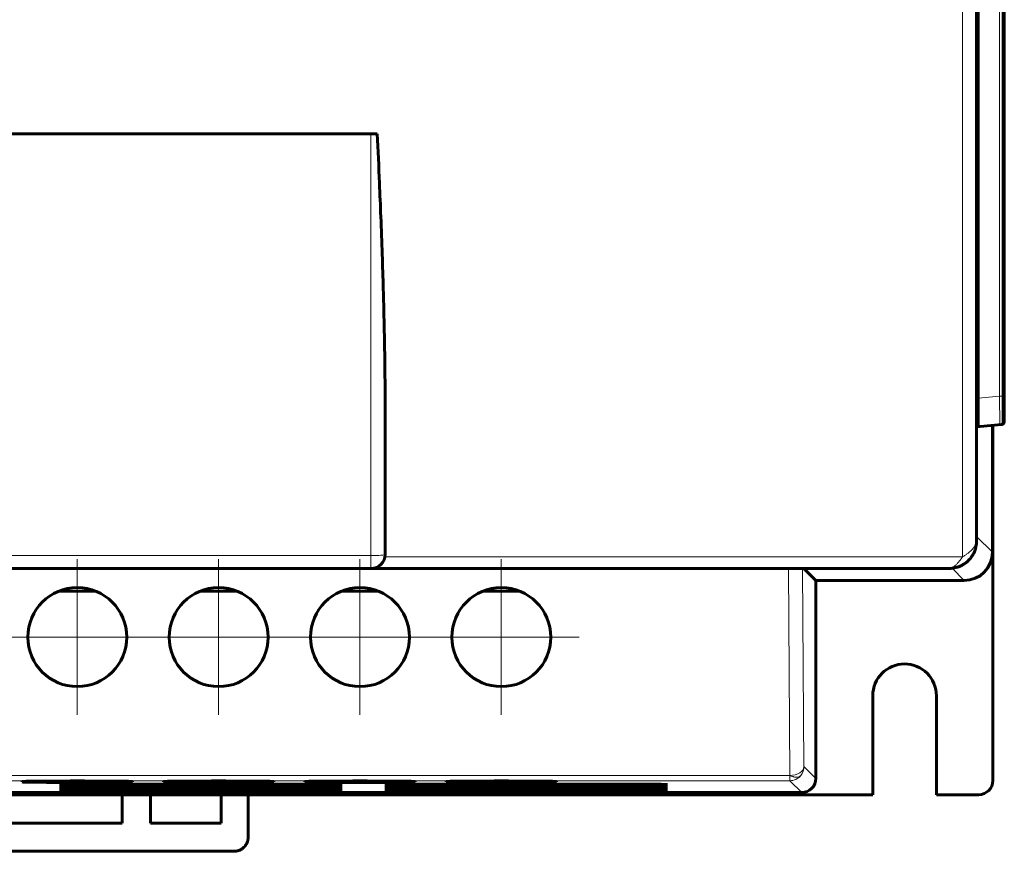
# Model space of a CAD drawing. Header units: millimetres. Extents: x 0 to 594, y 0 to 420.
# Tile 3 of 10: x 117 to 186, y 144 to 203. Entities that reach past the tile are written whole.
import ezdxf

# ---------------------------------------------------------------- set-up
doc = ezdxf.new("R2010")
doc.units = ezdxf.units.MM
for name, pattern in [('K5LT_AXLED', [12, 7.5, -1.5, 1.5, -1.5]), ('K5LT_BASIC', [0]), ('K5LT_THIN', [0])]:
    doc.linetypes.add(name, pattern=pattern)
doc.layers.add('Системный слой', color=7, linetype='Continuous')

# ---------------------------------------------------------------- blocks, each defined once
blk = doc.blocks.new('U0')
at = {"layer": 'Системный слой', "color": 150, "linetype": 'K5LT_BASIC', "lineweight": 60, "true_color": 0x0080ff}
blk.add_line((185.485, 174.324), (185.485, 165.349), dxfattribs=at)
blk = doc.blocks.new('U1')
at = {"layer": 'Системный слой', "color": 150, "linetype": 'K5LT_BASIC', "lineweight": 60, "true_color": 0x0080ff}
for p, q in [((184.46, 176.349), (184.461, 175.713)), ((184.461, 175.713), (184.464, 175.101)), ((184.464, 175.101), (184.468, 174.633))]:
    blk.add_line(p, q, dxfattribs=at)
blk = doc.blocks.new('U9')
at = {"layer": 'Системный слой', "color": 150, "linetype": 'K5LT_BASIC', "lineweight": 60, "true_color": 0x0080ff}
for p, q in [((119.925, 148.568), (119.485, 148.559)), ((119.485, 148.559), (119.925, 148.549)), ((120.985, 148.572), (119.925, 148.568)), ((119.925, 148.549), (120.985, 148.546))]:
    blk.add_line(p, q, dxfattribs=at)
blk = doc.blocks.new('U10')
at = {"layer": 'Системный слой', "color": 150, "linetype": 'K5LT_BASIC', "lineweight": 60, "true_color": 0x0080ff}
for p, q in [((162.046, 148.516), (160.985, 148.519)), ((160.985, 148.493), (162.046, 148.497)), ((162.485, 148.506), (162.046, 148.516)), ((162.046, 148.497), (162.485, 148.506))]:
    blk.add_line(p, q, dxfattribs=at)
blk = doc.blocks.new('U14')
at = {"layer": 'Системный слой', "color": 150, "linetype": 'K5LT_BASIC', "lineweight": 60, "true_color": 0x0080ff}
for p, q in [((139.046, 148.568), (137.985, 148.572)), ((137.985, 148.546), (139.046, 148.549)), ((139.485, 148.559), (139.046, 148.568)), ((139.046, 148.549), (139.485, 148.559))]:
    blk.add_line(p, q, dxfattribs=at)
blk = doc.blocks.new('U15')
at = {"layer": 'Системный слой', "color": 150, "linetype": 'K5LT_BASIC', "lineweight": 60, "true_color": 0x0080ff}
for p, q in [((139.046, 148.62), (137.985, 148.624)), ((137.985, 148.598), (139.046, 148.602)), ((139.485, 148.611), (139.046, 148.62)), ((139.046, 148.602), (139.485, 148.611))]:
    blk.add_line(p, q, dxfattribs=at)
blk = doc.blocks.new('U18')
at = {"layer": 'Системный слой', "color": 150, "linetype": 'K5LT_BASIC', "lineweight": 60, "true_color": 0x0080ff}
for p, q in [((162.046, 148.934), (160.985, 148.938)), ((160.985, 148.912), (162.046, 148.916)), ((162.485, 148.925), (162.046, 148.934)), ((162.046, 148.916), (162.485, 148.925))]:
    blk.add_line(p, q, dxfattribs=at)
blk = doc.blocks.new('U19')
at = {"layer": 'Системный слой', "color": 150, "linetype": 'K5LT_BASIC', "lineweight": 60, "true_color": 0x0080ff}
for p, q in [((142.925, 148.83), (142.485, 148.82)), ((142.485, 148.82), (142.925, 148.811)), ((143.985, 148.834), (142.925, 148.83)), ((142.925, 148.811), (143.985, 148.807))]:
    blk.add_line(p, q, dxfattribs=at)
blk = doc.blocks.new('U21')
at = {"layer": 'Системный слой', "color": 150, "linetype": 'K5LT_BASIC', "lineweight": 60, "true_color": 0x0080ff}
for p, q in [((119.925, 148.777), (119.485, 148.768)), ((119.485, 148.768), (119.925, 148.759)), ((120.985, 148.781), (119.925, 148.777)), ((119.925, 148.759), (120.985, 148.755))]:
    blk.add_line(p, q, dxfattribs=at)
blk = doc.blocks.new('U22')
at = {"layer": 'Системный слой', "color": 150, "linetype": 'K5LT_BASIC', "lineweight": 60, "true_color": 0x0080ff}
for p, q in [((139.046, 148.777), (137.985, 148.781)), ((137.985, 148.755), (139.046, 148.759)), ((139.485, 148.768), (139.046, 148.777)), ((139.046, 148.759), (139.485, 148.768))]:
    blk.add_line(p, q, dxfattribs=at)
blk = doc.blocks.new('U24')
at = {"layer": 'Системный слой', "color": 150, "linetype": 'K5LT_BASIC', "lineweight": 60, "true_color": 0x0080ff}
for p, q in [((162.046, 148.882), (160.985, 148.886)), ((160.985, 148.86), (162.046, 148.864)), ((162.485, 148.873), (162.046, 148.882)), ((162.046, 148.864), (162.485, 148.873))]:
    blk.add_line(p, q, dxfattribs=at)
blk = doc.blocks.new('U25')
at = {"layer": 'Системный слой', "color": 150, "linetype": 'K5LT_BASIC', "lineweight": 60, "true_color": 0x0080ff}
for p, q in [((162.046, 148.725), (160.985, 148.729)), ((160.985, 148.703), (162.046, 148.706)), ((162.485, 148.716), (162.046, 148.725)), ((162.046, 148.706), (162.485, 148.716))]:
    blk.add_line(p, q, dxfattribs=at)
blk = doc.blocks.new('U29')
at = {"layer": 'Системный слой', "color": 150, "linetype": 'K5LT_BASIC', "lineweight": 60, "true_color": 0x0080ff}
for p, q in [((162.046, 148.777), (160.985, 148.781)), ((160.985, 148.755), (162.046, 148.759)), ((162.485, 148.768), (162.046, 148.777)), ((162.046, 148.759), (162.485, 148.768))]:
    blk.add_line(p, q, dxfattribs=at)
blk = doc.blocks.new('U30')
at = {"layer": 'Системный слой', "color": 150, "linetype": 'K5LT_BASIC', "lineweight": 60, "true_color": 0x0080ff}
for p, q in [((119.925, 148.882), (119.485, 148.873)), ((119.485, 148.873), (119.925, 148.864)), ((120.985, 148.886), (119.925, 148.882)), ((119.925, 148.864), (120.985, 148.86))]:
    blk.add_line(p, q, dxfattribs=at)
blk = doc.blocks.new('U35')
at = {"layer": 'Системный слой', "color": 150, "linetype": 'K5LT_BASIC', "lineweight": 60, "true_color": 0x0080ff}
for p, q in [((119.925, 148.62), (119.485, 148.611)), ((119.485, 148.611), (119.925, 148.602)), ((120.985, 148.624), (119.925, 148.62)), ((119.925, 148.602), (120.985, 148.598))]:
    blk.add_line(p, q, dxfattribs=at)
blk = doc.blocks.new('U36')
at = {"layer": 'Системный слой', "color": 150, "linetype": 'K5LT_BASIC', "lineweight": 60, "true_color": 0x0080ff}
for p, q in [((162.046, 148.62), (160.985, 148.624)), ((160.985, 148.598), (162.046, 148.602)), ((162.485, 148.611), (162.046, 148.62)), ((162.046, 148.602), (162.485, 148.611))]:
    blk.add_line(p, q, dxfattribs=at)
blk = doc.blocks.new('U37')
at = {"layer": 'Системный слой', "color": 150, "linetype": 'K5LT_BASIC', "lineweight": 60, "true_color": 0x0080ff}
for p, q in [((119.925, 148.725), (119.485, 148.716)), ((119.485, 148.716), (119.925, 148.706)), ((120.985, 148.729), (119.925, 148.725)), ((119.925, 148.706), (120.985, 148.703))]:
    blk.add_line(p, q, dxfattribs=at)
blk = doc.blocks.new('U41')
at = {"layer": 'Системный слой', "color": 150, "linetype": 'K5LT_BASIC', "lineweight": 60, "true_color": 0x0080ff}
for p, q in [((139.046, 148.934), (137.985, 148.938)), ((137.985, 148.912), (139.046, 148.916)), ((139.485, 148.925), (139.046, 148.934)), ((139.046, 148.916), (139.485, 148.925))]:
    blk.add_line(p, q, dxfattribs=at)
blk = doc.blocks.new('U45')
at = {"layer": 'Системный слой', "color": 150, "linetype": 'K5LT_BASIC', "lineweight": 60, "true_color": 0x0080ff}
for p, q in [((142.925, 148.934), (142.485, 148.925)), ((142.485, 148.925), (142.925, 148.916)), ((143.985, 148.938), (142.925, 148.934)), ((142.925, 148.916), (143.985, 148.912))]:
    blk.add_line(p, q, dxfattribs=at)
blk = doc.blocks.new('U47')
at = {"layer": 'Системный слой', "color": 150, "linetype": 'K5LT_BASIC', "lineweight": 60, "true_color": 0x0080ff}
for p, q in [((119.925, 148.934), (119.485, 148.925)), ((119.485, 148.925), (119.925, 148.916)), ((120.985, 148.938), (119.925, 148.934)), ((119.925, 148.916), (120.985, 148.912))]:
    blk.add_line(p, q, dxfattribs=at)
blk = doc.blocks.new('U50')
at = {"layer": 'Системный слой', "color": 150, "linetype": 'K5LT_BASIC', "lineweight": 60, "true_color": 0x0080ff}
for p, q in [((139.046, 148.725), (137.985, 148.729)), ((137.985, 148.703), (139.046, 148.706)), ((139.485, 148.716), (139.046, 148.725)), ((139.046, 148.706), (139.485, 148.716))]:
    blk.add_line(p, q, dxfattribs=at)
blk = doc.blocks.new('U51')
at = {"layer": 'Системный слой', "color": 150, "linetype": 'K5LT_BASIC', "lineweight": 60, "true_color": 0x0080ff}
for p, q in [((139.046, 148.882), (137.985, 148.886)), ((137.985, 148.86), (139.046, 148.864)), ((139.485, 148.873), (139.046, 148.882)), ((139.046, 148.864), (139.485, 148.873))]:
    blk.add_line(p, q, dxfattribs=at)
blk = doc.blocks.new('U54')
at = {"layer": 'Системный слой', "color": 150, "linetype": 'K5LT_BASIC', "lineweight": 60, "true_color": 0x0080ff}
for p, q in [((142.925, 148.882), (142.485, 148.873)), ((142.485, 148.873), (142.925, 148.864)), ((143.985, 148.886), (142.925, 148.882)), ((142.925, 148.864), (143.985, 148.86))]:
    blk.add_line(p, q, dxfattribs=at)
blk = doc.blocks.new('U57')
at = {"layer": 'Системный слой', "color": 150, "linetype": 'K5LT_BASIC', "lineweight": 60, "true_color": 0x0080ff}
for p, q in [((119.925, 148.673), (119.485, 148.663)), ((119.485, 148.663), (119.925, 148.654)), ((120.985, 148.676), (119.925, 148.673)), ((119.925, 148.654), (120.985, 148.65))]:
    blk.add_line(p, q, dxfattribs=at)
blk = doc.blocks.new('U58')
at = {"layer": 'Системный слой', "color": 150, "linetype": 'K5LT_BASIC', "lineweight": 60, "true_color": 0x0080ff}
for p, q in [((119.925, 148.516), (119.485, 148.506)), ((119.485, 148.506), (119.925, 148.497)), ((120.985, 148.519), (119.925, 148.516)), ((119.925, 148.497), (120.985, 148.493))]:
    blk.add_line(p, q, dxfattribs=at)
blk = doc.blocks.new('U59')
at = {"layer": 'Системный слой', "color": 150, "linetype": 'K5LT_BASIC', "lineweight": 60, "true_color": 0x0080ff}
for p, q in [((142.925, 148.777), (142.485, 148.768)), ((142.485, 148.768), (142.925, 148.759)), ((143.985, 148.781), (142.925, 148.777)), ((142.925, 148.759), (143.985, 148.755))]:
    blk.add_line(p, q, dxfattribs=at)
blk = doc.blocks.new('U60')
at = {"layer": 'Системный слой', "color": 150, "linetype": 'K5LT_BASIC', "lineweight": 60, "true_color": 0x0080ff}
for p, q in [((139.046, 148.83), (137.985, 148.834)), ((137.985, 148.807), (139.046, 148.811)), ((139.485, 148.82), (139.046, 148.83)), ((139.046, 148.811), (139.485, 148.82))]:
    blk.add_line(p, q, dxfattribs=at)
blk = doc.blocks.new('U62')
at = {"layer": 'Системный слой', "color": 150, "linetype": 'K5LT_BASIC', "lineweight": 60, "true_color": 0x0080ff}
for p, q in [((142.925, 148.673), (142.485, 148.663)), ((142.485, 148.663), (142.925, 148.654)), ((143.985, 148.676), (142.925, 148.673)), ((142.925, 148.654), (143.985, 148.65))]:
    blk.add_line(p, q, dxfattribs=at)
blk = doc.blocks.new('U67')
at = {"layer": 'Системный слой', "color": 150, "linetype": 'K5LT_BASIC', "lineweight": 60, "true_color": 0x0080ff}
for p, q in [((119.925, 148.463), (119.485, 148.454)), ((119.485, 148.454), (119.925, 148.445)), ((120.985, 148.467), (119.925, 148.463)), ((119.925, 148.445), (120.985, 148.441))]:
    blk.add_line(p, q, dxfattribs=at)
blk = doc.blocks.new('U70')
at = {"layer": 'Системный слой', "color": 150, "linetype": 'K5LT_BASIC', "lineweight": 60, "true_color": 0x0080ff}
for p, q in [((139.046, 148.673), (137.985, 148.676)), ((137.985, 148.65), (139.046, 148.654)), ((139.485, 148.663), (139.046, 148.673)), ((139.046, 148.654), (139.485, 148.663))]:
    blk.add_line(p, q, dxfattribs=at)
blk = doc.blocks.new('U71')
at = {"layer": 'Системный слой', "color": 150, "linetype": 'K5LT_BASIC', "lineweight": 60, "true_color": 0x0080ff}
for p, q in [((142.925, 148.62), (142.485, 148.611)), ((142.485, 148.611), (142.925, 148.602)), ((143.985, 148.624), (142.925, 148.62)), ((142.925, 148.602), (143.985, 148.598))]:
    blk.add_line(p, q, dxfattribs=at)
blk = doc.blocks.new('U72')
at = {"layer": 'Системный слой', "color": 150, "linetype": 'K5LT_BASIC', "lineweight": 60, "true_color": 0x0080ff}
for p, q in [((142.925, 148.725), (142.485, 148.716)), ((142.485, 148.716), (142.925, 148.706)), ((143.985, 148.729), (142.925, 148.725)), ((142.925, 148.706), (143.985, 148.703))]:
    blk.add_line(p, q, dxfattribs=at)
blk = doc.blocks.new('U73')
at = {"layer": 'Системный слой', "color": 150, "linetype": 'K5LT_BASIC', "lineweight": 60, "true_color": 0x0080ff}
for p, q in [((142.925, 148.516), (142.485, 148.506)), ((142.485, 148.506), (142.925, 148.497)), ((143.985, 148.519), (142.925, 148.516)), ((142.925, 148.497), (143.985, 148.493))]:
    blk.add_line(p, q, dxfattribs=at)
blk = doc.blocks.new('U74')
at = {"layer": 'Системный слой', "color": 150, "linetype": 'K5LT_BASIC', "lineweight": 60, "true_color": 0x0080ff}
for p, q in [((142.925, 148.568), (142.485, 148.559)), ((142.485, 148.559), (142.925, 148.549)), ((143.985, 148.572), (142.925, 148.568)), ((142.925, 148.549), (143.985, 148.546))]:
    blk.add_line(p, q, dxfattribs=at)
blk = doc.blocks.new('U75')
at = {"layer": 'Системный слой', "color": 150, "linetype": 'K5LT_BASIC', "lineweight": 60, "true_color": 0x0080ff}
for p, q in [((139.046, 148.463), (137.985, 148.467)), ((137.985, 148.441), (139.046, 148.445)), ((139.485, 148.454), (139.046, 148.463)), ((139.046, 148.445), (139.485, 148.454))]:
    blk.add_line(p, q, dxfattribs=at)
blk = doc.blocks.new('U76')
at = {"layer": 'Системный слой', "color": 150, "linetype": 'K5LT_BASIC', "lineweight": 60, "true_color": 0x0080ff}
for p, q in [((162.046, 148.568), (160.985, 148.572)), ((160.985, 148.546), (162.046, 148.549)), ((162.485, 148.559), (162.046, 148.568)), ((162.046, 148.549), (162.485, 148.559))]:
    blk.add_line(p, q, dxfattribs=at)
blk = doc.blocks.new('U78')
at = {"layer": 'Системный слой', "color": 150, "linetype": 'K5LT_BASIC', "lineweight": 60, "true_color": 0x0080ff}
for p, q in [((162.046, 148.83), (160.985, 148.834)), ((160.985, 148.807), (162.046, 148.811)), ((162.485, 148.82), (162.046, 148.83)), ((162.046, 148.811), (162.485, 148.82))]:
    blk.add_line(p, q, dxfattribs=at)
blk = doc.blocks.new('U79')
at = {"layer": 'Системный слой', "color": 150, "linetype": 'K5LT_BASIC', "lineweight": 60, "true_color": 0x0080ff}
for p, q in [((119.925, 148.83), (119.485, 148.82)), ((119.485, 148.82), (119.925, 148.811)), ((120.985, 148.834), (119.925, 148.83)), ((119.925, 148.811), (120.985, 148.807))]:
    blk.add_line(p, q, dxfattribs=at)
blk = doc.blocks.new('U81')
at = {"layer": 'Системный слой', "color": 150, "linetype": 'K5LT_BASIC', "lineweight": 60, "true_color": 0x0080ff}
for p, q in [((162.046, 148.673), (160.985, 148.676)), ((160.985, 148.65), (162.046, 148.654)), ((162.485, 148.663), (162.046, 148.673)), ((162.046, 148.654), (162.485, 148.663))]:
    blk.add_line(p, q, dxfattribs=at)
blk = doc.blocks.new('U84')
at = {"layer": 'Системный слой', "color": 150, "linetype": 'K5LT_BASIC', "lineweight": 60, "true_color": 0x0080ff}
for p, q in [((162.046, 148.463), (160.985, 148.467)), ((160.985, 148.441), (162.046, 148.445)), ((162.485, 148.454), (162.046, 148.463)), ((162.046, 148.445), (162.485, 148.454))]:
    blk.add_line(p, q, dxfattribs=at)
blk = doc.blocks.new('U85')
at = {"layer": 'Системный слой', "color": 150, "linetype": 'K5LT_BASIC', "lineweight": 60, "true_color": 0x0080ff}
for p, q in [((139.046, 148.516), (137.985, 148.519)), ((137.985, 148.493), (139.046, 148.497)), ((139.485, 148.506), (139.046, 148.516)), ((139.046, 148.497), (139.485, 148.506))]:
    blk.add_line(p, q, dxfattribs=at)
blk = doc.blocks.new('U86')
at = {"layer": 'Системный слой', "color": 150, "linetype": 'K5LT_BASIC', "lineweight": 60, "true_color": 0x0080ff}
for p, q in [((142.925, 148.463), (142.485, 148.454)), ((142.485, 148.454), (142.925, 148.445)), ((143.985, 148.467), (142.925, 148.463)), ((142.925, 148.445), (143.985, 148.441))]:
    blk.add_line(p, q, dxfattribs=at)
blk = doc.blocks.new('U124')
at = {"layer": 'Системный слой', "color": 150, "linetype": 'K5LT_BASIC', "lineweight": 60, "true_color": 0x0080ff}
for p, q in [((142.04, 162.597), (142.014, 162.597)), ((152.014, 162.597), (149.431, 162.597))]:
    blk.add_line(p, q, dxfattribs=at)
blk = doc.blocks.new('U125')
at = {"layer": 'Системный слой', "color": 150, "linetype": 'K5LT_BASIC', "lineweight": 60, "true_color": 0x0080ff}
for p, q in [((122.04, 162.597), (119.431, 162.597)), ((132.04, 162.597), (129.431, 162.597))]:
    blk.add_line(p, q, dxfattribs=at)
blk = doc.blocks.new('U136')
at = {"layer": 'Системный слой', "color": 30, "linetype": 'K5LT_AXLED', "lineweight": 18, "true_color": 0xff8000}
for q in [(120.735, 164.849), (115.235, 159.349), (126.235, 159.349), (120.735, 153.849)]:
    blk.add_line((120.735, 159.349), q, dxfattribs=at)
blk = doc.blocks.new('U138')
at = {"layer": 'Системный слой', "color": 30, "linetype": 'K5LT_AXLED', "lineweight": 18, "true_color": 0xff8000}
for q in [(130.735, 164.849), (125.235, 159.349), (136.235, 159.349), (130.735, 153.849)]:
    blk.add_line((130.735, 159.349), q, dxfattribs=at)
blk = doc.blocks.new('U140')
at = {"layer": 'Системный слой', "color": 30, "linetype": 'K5LT_AXLED', "lineweight": 18, "true_color": 0xff8000}
for q in [(140.735, 164.849), (135.235, 159.349), (146.235, 159.349), (140.735, 153.849)]:
    blk.add_line((140.735, 159.349), q, dxfattribs=at)
blk = doc.blocks.new('U142')
at = {"layer": 'Системный слой', "color": 30, "linetype": 'K5LT_AXLED', "lineweight": 18, "true_color": 0xff8000}
for q in [(150.735, 164.849), (145.235, 159.349), (156.235, 159.349), (150.735, 153.849)]:
    blk.add_line((150.735, 159.349), q, dxfattribs=at)

msp = doc.modelspace()

# ---------------------------------------------------------------- linework, layer by layer
at = {"layer": 'Системный слой', "color": 150, "linetype": 'K5LT_BASIC', "lineweight": 60, "true_color": 0x0080ff}
for p, q in [((184.46, 287.349), (184.46, 176.349)), ((186.322, 176.38), (186.322, 286.814)), ((184.364, 166.197), (184.364, 229.189)), ((184.461, 224.097), (184.461, 176.247)), ((94.514, 194.952), (141.514, 194.952)), ((141.514, 194.952), (141.961, 194.952)), ((184.404, 182.549), (184.376, 182.549)), ((184.376, 182.549), (184.376, 174.149)), ((184.404, 174.149), (184.404, 182.549)), ((184.461, 181.097), (184.46, 181.097)), ((184.461, 180.097), (184.46, 180.097)), ((186.322, 176.38), (186.322, 176.38)), ((142.514, 175.802), (142.514, 165.197)), ((184.479, 174.247), (184.607, 174.247)), ((184.607, 174.247), (186.123, 174.38)), ((185.514, 174.326), (185.514, 149.197)), ((186.123, 174.38), (186.123, 174.38)), ((184.376, 174.149), (184.404, 174.149)), ((182.364, 164.197), (53.664, 164.197)), ((128.514, 164.197), (107.514, 164.197)), ((128.514, 164.197), (107.514, 164.197)), ((131.514, 164.197), (128.514, 164.197)), ((182.364, 164.197), (131.514, 164.197)), ((131.514, 164.197), (131.514, 164.197)), ((141.514, 164.197), (141.514, 164.197)), ((172.138, 164.197), (172.985, 163.349)), ((182.364, 164.197), (182.364, 164.197)), ((183.485, 163.349), (172.985, 163.349)), ((172.985, 163.349), (172.985, 149.349)), ((142.014, 162.597), (139.431, 162.597)), ((142.014, 162.607), (142.014, 162.597)), ((152.014, 162.607), (152.014, 162.597)), ((177.014, 155.197), (177.014, 148.197)), ((181.514, 148.197), (181.514, 155.197)), ((116.835, 149.136), (116.835, 149.1)), ((124.635, 149.1), (124.635, 149.136)), ((126.835, 149.136), (126.835, 149.1)), ((134.635, 149.1), (134.635, 149.136)), ((136.835, 149.136), (136.835, 149.1)), ((144.635, 149.1), (144.635, 149.136)), ((146.835, 149.136), (146.835, 149.1)), ((154.635, 149.1), (154.635, 149.136)), ((137.985, 148.938), (120.985, 148.938)), ((120.985, 148.912), (137.985, 148.912)), ((137.985, 148.886), (120.985, 148.886)), ((120.985, 148.86), (137.985, 148.86)), ((137.985, 148.834), (120.985, 148.834)), ((120.985, 148.807), (137.985, 148.807)), ((137.985, 148.781), (120.985, 148.781)), ((120.985, 148.755), (137.985, 148.755)), ((137.985, 148.729), (120.985, 148.729)), ((120.985, 148.703), (137.985, 148.703)), ((137.985, 148.676), (120.985, 148.676)), ((120.985, 148.65), (137.985, 148.65)), ((137.985, 148.624), (120.985, 148.624)), ((120.985, 148.598), (137.985, 148.598)), ((137.985, 148.572), (120.985, 148.572)), ((120.985, 148.546), (137.985, 148.546)), ((137.985, 148.519), (120.985, 148.519)), ((120.985, 148.493), (137.985, 148.493)), ((137.985, 148.467), (120.985, 148.467)), ((120.985, 148.441), (137.985, 148.441)), ((160.985, 148.938), (143.985, 148.938)), ((143.985, 148.912), (160.985, 148.912)), ((160.985, 148.886), (143.985, 148.886)), ((143.985, 148.86), (160.985, 148.86)), ((160.985, 148.834), (143.985, 148.834)), ((143.985, 148.807), (160.985, 148.807)), ((160.985, 148.781), (143.985, 148.781)), ((143.985, 148.755), (160.985, 148.755)), ((160.985, 148.729), (143.985, 148.729)), ((143.985, 148.703), (160.985, 148.703)), ((160.985, 148.676), (143.985, 148.676)), ((143.985, 148.65), (160.985, 148.65)), ((160.985, 148.624), (143.985, 148.624)), ((143.985, 148.598), (160.985, 148.598)), ((160.985, 148.572), (143.985, 148.572)), ((143.985, 148.546), (160.985, 148.546)), ((160.985, 148.519), (143.985, 148.519)), ((143.985, 148.493), (160.985, 148.493)), ((160.985, 148.467), (143.985, 148.467)), ((143.985, 148.441), (160.985, 148.441)), ((59.014, 148.197), (177.014, 148.197)), ((171.985, 148.349), (63.985, 148.349)), ((123.914, 148.197), (123.914, 146.197)), ((125.914, 146.197), (125.914, 148.197)), ((130.914, 148.197), (130.914, 146.197)), ((132.827, 148.197), (132.827, 145.197)), ((181.514, 148.197), (184.514, 148.197)), ((123.914, 146.197), (112.114, 146.197)), ((130.914, 146.197), (125.914, 146.197)), ((131.826, 144.197), (104.201, 144.197))]:
    msp.add_line(p, q, dxfattribs=at)
at = {"layer": 'Системный слой', "color": 7, "linetype": 'K5LT_THIN', "lineweight": 18}
for p, q in [((185.98, 286.814), (185.98, 176.38)), ((186.164, 286.814), (186.164, 176.38)), ((186.322, 176.38), (186.322, 286.814)), ((183.364, 165.016), (183.364, 215.514)), ((141.514, 194.952), (141.514, 165.112)), ((184.46, 176.349), (184.461, 176.349)), ((184.461, 176.247), (185.98, 176.38)), ((185.98, 176.38), (185.997, 174.38)), ((185.98, 176.38), (186.164, 176.38)), ((184.479, 174.247), (185.997, 174.38)), ((185.997, 174.38), (186.123, 174.38)), ((186.18, 174.579), (186.306, 174.579)), ((184.364, 166.471), (185.485, 165.349)), ((94.514, 165.112), (141.514, 165.112)), ((141.514, 165.112), (141.514, 164.197)), ((183.364, 165.016), (142.497, 165.016)), ((94.514, 164.197), (141.514, 164.197)), ((182.364, 164.197), (141.514, 164.197)), ((171.044, 164.197), (171.146, 149.564)), ((172.048, 164.197), (172.146, 150.189)), ((182.364, 164.197), (182.364, 164.197)), ((182.623, 164.212), (183.485, 163.349)), ((172.146, 150.189), (172.985, 149.349)), ((171.146, 149.564), (64.825, 149.564)), ((171.146, 149.189), (64.825, 149.189)), ((171.146, 149.564), (171.146, 149.189)), ((171.146, 149.189), (171.985, 148.349)), ((120.985, 148.938), (120.985, 148.912)), ((120.985, 148.886), (120.985, 148.86)), ((120.985, 148.834), (120.985, 148.807)), ((120.985, 148.781), (120.985, 148.755)), ((120.985, 148.729), (120.985, 148.703)), ((120.985, 148.676), (120.985, 148.65)), ((120.985, 148.624), (120.985, 148.598)), ((120.985, 148.572), (120.985, 148.546)), ((120.985, 148.519), (120.985, 148.493)), ((120.985, 148.467), (120.985, 148.441)), ((137.985, 148.938), (137.985, 148.912)), ((137.985, 148.886), (137.985, 148.86)), ((137.985, 148.834), (137.985, 148.807)), ((137.985, 148.781), (137.985, 148.755)), ((137.985, 148.729), (137.985, 148.703)), ((137.985, 148.676), (137.985, 148.65)), ((137.985, 148.624), (137.985, 148.598)), ((137.985, 148.572), (137.985, 148.546)), ((137.985, 148.519), (137.985, 148.493)), ((137.985, 148.467), (137.985, 148.441)), ((143.985, 148.938), (143.985, 148.912)), ((143.985, 148.886), (143.985, 148.86)), ((143.985, 148.834), (143.985, 148.807)), ((143.985, 148.781), (143.985, 148.755)), ((143.985, 148.729), (143.985, 148.703)), ((143.985, 148.676), (143.985, 148.65)), ((143.985, 148.624), (143.985, 148.598)), ((143.985, 148.572), (143.985, 148.546)), ((143.985, 148.519), (143.985, 148.493)), ((143.985, 148.467), (143.985, 148.441)), ((160.985, 148.938), (160.985, 148.912)), ((160.985, 148.886), (160.985, 148.86)), ((160.985, 148.834), (160.985, 148.807)), ((160.985, 148.781), (160.985, 148.755)), ((160.985, 148.729), (160.985, 148.703)), ((160.985, 148.676), (160.985, 148.65)), ((160.985, 148.624), (160.985, 148.598)), ((160.985, 148.572), (160.985, 148.546)), ((160.985, 148.519), (160.985, 148.493)), ((160.985, 148.467), (160.985, 148.441))]:
    msp.add_line(p, q, dxfattribs=at)
at = {"layer": 'Системный слой', "color": 150, "linetype": 'K5LT_BASIC', "lineweight": 60, "true_color": 0x0080ff}
for centre in [(120.735, 159.349), (130.735, 159.349), (140.735, 159.349), (150.735, 159.349)]:
    msp.add_circle(centre, 3.5, dxfattribs=at)
for centre, radius, start, end in [((182.364, 166.197), 2, 359.76762, 0), ((141.514, 165.197), 1, 270, 0), ((131.514, 165.197), 1, 269.95595, 270), ((182.364, 166.197), 2, 270, 270.23244), ((182.364, 166.197), 2, 270, 270.49157), ((182.364, 166.197), 2, 270.22869, 270.23244), ((179.264, 155.197), 2.25, 0, 180)]:
    msp.add_arc(centre, radius, start, end, dxfattribs=at)
for centre, major_axis, ratio, start_param, end_param in [((184.479, 176.247), (0, -2), 0.008727, 4.712389, 6.283185), ((186.106, 174.579), (0, -0.2), 0.999962, 0.087282, 1.570796), ((183.485, 165.349), (1.414, -1.414), 0.999924, 5.497825, 7.068545), ((120.735, 149.136), (3.9, 0), 0.008727, 0, 3.141593), ((120.735, 149.1), (3.9, 0), 0.008727, 3.141593, 6.283185), ((130.735, 149.136), (3.9, 0), 0.008727, 0, 3.141593), ((130.735, 149.1), (3.9, 0), 0.008727, 3.141593, 6.283185), ((140.735, 149.136), (3.9, 0), 0.008727, 0, 3.141593), ((140.735, 149.1), (3.9, 0), 0.008727, 3.141593, 6.283185), ((150.735, 149.136), (3.9, 0), 0.008727, 0, 3.141593), ((150.735, 149.1), (3.9, 0), 0.008727, 3.141593, 6.283185), ((171.985, 149.349), (0.707, -0.707), 0.999924, 5.497825, 7.068545), ((184.514, 149.197), (-0.707, 0.707), 0.999695, 2.356347, 3.926839)]:
    msp.add_ellipse(centre, major_axis=major_axis, ratio=ratio, start_param=start_param, end_param=end_param, dxfattribs=at)
at = {"layer": 'Системный слой', "color": 7, "linetype": 'K5LT_THIN', "lineweight": 18}
for centre, major_axis, ratio, start_param, end_param in [((185.98, 174.579), (0, -0.2), 0.999962, 0.087282, 1.570796), ((141.514, 165.197), (1, 0), 0.084745, 4.712389, 6.283185), ((171.146, 150.189), (1, 0.007), 0.624686, 4.708028, 6.27201), ((171.146, 150.189), (0.707, 0.707), 0.999924, 4.814358, 5.497749), ((171.146, 150.189), (0.707, 0.707), 0.999924, 3.927029, 4.814358)]:
    msp.add_ellipse(centre, major_axis=major_axis, ratio=ratio, start_param=start_param, end_param=end_param, dxfattribs=at)
at = {"layer": 'Системный слой', "color": 150, "linetype": 'K5LT_BASIC', "lineweight": 60, "true_color": 0x0080ff}
for points, knots in [([(142.514, 175.802), (142.514, 176.545), (142.507, 177.834), (142.481, 179.813), (142.442, 181.787), (142.384, 184.033), (142.307, 186.478), (142.216, 188.977), (142.101, 191.825), (142.014, 193.785), (141.961, 194.952)], [0, 0, 0, 0, 1.283804, 2.22686, 3.416584, 4.690545, 6.098851, 7.630099, 8.99322, 11, 11, 11, 11]), ([(186.123, 174.38), (186.125, 174.38), (186.126, 174.38), (186.129, 174.38), (186.131, 174.381), (186.134, 174.381), (186.134, 174.381), (186.138, 174.382), (186.142, 174.382), (186.154, 174.385), (186.162, 174.387), (186.178, 174.392), (186.186, 174.396), (186.202, 174.403), (186.21, 174.408), (186.222, 174.416), (186.227, 174.42), (186.236, 174.427), (186.241, 174.431), (186.249, 174.44), (186.254, 174.444), (186.26, 174.451), (186.262, 174.454), (186.266, 174.459), (186.268, 174.461), (186.271, 174.466), (186.273, 174.469), (186.277, 174.475), (186.278, 174.478), (186.282, 174.484), (186.284, 174.487), (186.288, 174.497), (186.291, 174.504), (186.296, 174.516), (186.298, 174.523), (186.301, 174.532), (186.301, 174.536), (186.303, 174.543), (186.304, 174.547), (186.305, 174.554), (186.305, 174.555), (186.306, 174.56), (186.306, 174.562), (186.306, 174.567), (186.307, 174.57), (186.307, 174.579), (186.308, 174.585), (186.308, 174.599), (186.309, 174.608), (186.31, 174.63), (186.31, 174.642), (186.311, 174.668), (186.311, 174.682), (186.312, 174.711), (186.312, 174.726), (186.313, 174.758), (186.313, 174.775), (186.314, 174.812), (186.314, 174.832), (186.314, 174.874), (186.315, 174.895), (186.315, 174.94), (186.316, 174.963), (186.316, 175.011), (186.316, 175.036), (186.317, 175.089), (186.317, 175.118), (186.317, 175.161), (186.318, 175.176), (186.318, 175.233), (186.318, 175.278), (186.319, 175.354), (186.319, 175.386), (186.319, 175.451), (186.319, 175.484), (186.32, 175.551), (186.32, 175.585), (186.32, 175.654), (186.32, 175.689), (186.321, 175.76), (186.321, 175.796), (186.321, 175.869), (186.321, 175.906), (186.321, 175.98), (186.321, 176.017), (186.321, 176.092), (186.321, 176.13), (186.321, 176.191), (186.321, 176.214), (186.321, 176.259), (186.322, 176.28), (186.322, 176.327), (186.322, 176.354), (186.322, 176.38)], [0, 0, 0, 0, 0.054056, 0.054056, 0.140545, 0.140545, 0.159161, 0.159161, 0.313524, 0.313524, 0.659481, 0.659481, 1.020134, 1.020134, 1.389054, 1.389054, 1.63572, 1.63572, 1.888997, 1.888997, 2.142274, 2.142274, 2.278233, 2.278233, 2.414191, 2.414191, 2.55015, 2.55015, 2.719093, 2.719093, 2.888036, 2.888036, 3.278537, 3.278537, 3.669038, 3.669038, 3.903962, 3.903962, 4.17156, 4.17156, 4.514655, 4.514655, 4.857751, 4.857751, 5.519287, 5.519287, 6.790898, 6.790898, 8.629763, 8.629763, 10.408035, 10.408035, 12.114443, 12.114443, 13.702353, 13.702353, 15.248368, 15.248368, 16.88852, 16.88852, 18.458181, 18.458181, 20.033261, 20.033261, 21.598695, 21.598695, 23.248323, 23.248323, 24.075369, 24.075369, 26.406729, 26.406729, 27.994734, 27.994734, 29.576495, 29.576495, 31.157902, 31.157902, 32.738762, 32.738762, 34.318845, 34.318845, 35.899343, 35.899343, 37.480309, 37.480309, 39.060758, 39.060758, 40.029517, 40.029517, 40.913281, 40.913281, 42, 42, 42, 42]), ([(182.372, 164.197), (182.375, 164.197), (182.378, 164.197), (182.407, 164.197), (182.433, 164.198), (182.515, 164.201), (182.572, 164.205), (182.686, 164.219), (182.743, 164.229), (182.856, 164.253), (182.912, 164.267), (183.046, 164.307), (183.122, 164.336), (183.271, 164.401), (183.343, 164.439), (183.483, 164.522), (183.55, 164.568), (183.679, 164.669), (183.741, 164.723), (183.857, 164.84), (183.911, 164.901), (184.011, 165.031), (184.056, 165.099), (184.138, 165.238), (184.174, 165.31), (184.224, 165.428), (184.242, 165.473), (184.282, 165.591), (184.303, 165.666), (184.334, 165.815), (184.346, 165.89), (184.359, 166.021), (184.362, 166.077), (184.364, 166.152), (184.364, 166.17), (184.364, 166.189)], [0.000568, 0.000568, 0.000568, 0.000568, 0.060153, 0.060153, 0.571134, 0.571134, 1.691622, 1.691622, 2.81211, 2.81211, 3.932599, 3.932599, 5.49295, 5.49295, 7.038311, 7.038311, 8.589165, 8.589165, 10.146826, 10.146826, 11.701365, 11.701365, 13.240023, 13.240023, 14.758627, 14.758627, 15.670147, 15.670147, 17.136991, 17.136991, 18.570927, 18.570927, 19.643374, 19.643374, 20, 20, 20, 20]), ([(132.827, 145.197), (132.827, 145.177), (132.825, 145.136), (132.821, 145.091), (132.815, 145.046), (132.81, 145.013), (132.802, 144.974), (132.792, 144.934), (132.777, 144.885), (132.759, 144.835), (132.743, 144.795), (132.725, 144.756), (132.708, 144.723), (132.685, 144.683), (132.66, 144.643), (132.633, 144.605), (132.613, 144.579), (132.596, 144.558), (132.574, 144.532), (132.527, 144.481), (132.456, 144.417), (132.371, 144.356), (132.299, 144.315), (132.259, 144.295), (132.233, 144.283), (132.219, 144.277), (132.195, 144.267), (132.163, 144.255), (132.127, 144.243), (132.094, 144.233), (132.054, 144.223), (132.01, 144.213), (131.966, 144.206), (131.923, 144.201), (131.886, 144.198), (131.852, 144.197), (131.835, 144.197), (131.826, 144.197)], [0, 0, 0, 0, 1.483894, 2.967789, 3.278815, 4.652672, 5.339601, 6.02653, 7.434675, 8.84282, 9.546876, 10.250932, 11.659044, 11.933415, 13.281285, 14.629156, 14.89623, 15.386499, 16.367039, 17.076698, 19.74393, 22.405993, 23.736557, 25.067122, 25.337183, 25.60351, 26.090311, 27.063913, 27.868543, 28.622802, 29.377061, 30.694818, 31.696415, 32.489823, 33.744912, 34.372456, 35, 35, 35, 35])]:
    msp.add_open_spline(points, degree=3, knots=knots, dxfattribs=at)
at = {"layer": 'Системный слой', "color": 7, "linetype": 'K5LT_THIN', "lineweight": 18}
for points, knots in [([(186.164, 176.38), (186.164, 176.347), (186.164, 176.314), (186.164, 176.243), (186.164, 176.205), (186.164, 176.129), (186.164, 176.092), (186.164, 176.017), (186.165, 175.979), (186.165, 175.906), (186.165, 175.869), (186.165, 175.796), (186.165, 175.76), (186.165, 175.689), (186.165, 175.654), (186.166, 175.585), (186.166, 175.551), (186.166, 175.484), (186.166, 175.451), (186.167, 175.387), (186.167, 175.355), (186.167, 175.293), (186.168, 175.263), (186.168, 175.204), (186.168, 175.175), (186.168, 175.134), (186.169, 175.12), (186.169, 175.093), (186.169, 175.08), (186.169, 175.041), (186.17, 175.015), (186.17, 174.967), (186.17, 174.943), (186.171, 174.899), (186.171, 174.877), (186.172, 174.837), (186.172, 174.817), (186.173, 174.781), (186.173, 174.763), (186.174, 174.731), (186.174, 174.716), (186.174, 174.688), (186.175, 174.676), (186.175, 174.653), (186.176, 174.642), (186.176, 174.624), (186.177, 174.616), (186.177, 174.602), (186.178, 174.596), (186.178, 174.587), (186.179, 174.584), (186.179, 174.58), (186.18, 174.58), (186.18, 174.579)], [1.708972, 1.708972, 1.708972, 1.708972, 2.569265, 2.569265, 3.561679, 3.561679, 4.554513, 4.554513, 5.54773, 5.54773, 6.54129, 6.54129, 7.535156, 7.535156, 8.529287, 8.529287, 9.523643, 9.523643, 10.518183, 10.518183, 11.512867, 11.512867, 12.507654, 12.507654, 13.502503, 13.502503, 14, 14, 14.497497, 14.497497, 15.492346, 15.492346, 16.487133, 16.487133, 17.481817, 17.481817, 18.476357, 18.476357, 19.470713, 19.470713, 20.464844, 20.464844, 21.45871, 21.45871, 22.45227, 22.45227, 23.445487, 23.445487, 24.438321, 24.438321, 25.430735, 25.430735, 26.291028, 26.291028, 26.291028, 26.291028]), ([(186.306, 174.579), (186.306, 174.58), (186.306, 174.58), (186.307, 174.584), (186.307, 174.587), (186.308, 174.596), (186.308, 174.602), (186.309, 174.616), (186.309, 174.624), (186.31, 174.642), (186.31, 174.653), (186.311, 174.676), (186.311, 174.688), (186.312, 174.716), (186.312, 174.731), (186.313, 174.763), (186.313, 174.781), (186.314, 174.817), (186.314, 174.837), (186.314, 174.877), (186.315, 174.899), (186.315, 174.943), (186.316, 174.967), (186.316, 175.015), (186.316, 175.041), (186.317, 175.08), (186.317, 175.093), (186.317, 175.12), (186.317, 175.134), (186.317, 175.175), (186.318, 175.204), (186.318, 175.263), (186.318, 175.293), (186.319, 175.355), (186.319, 175.387), (186.319, 175.451), (186.319, 175.484), (186.32, 175.551), (186.32, 175.585), (186.32, 175.654), (186.32, 175.689), (186.321, 175.76), (186.321, 175.796), (186.321, 175.869), (186.321, 175.906), (186.321, 175.979), (186.321, 176.017), (186.321, 176.092), (186.321, 176.129), (186.321, 176.205), (186.321, 176.243), (186.322, 176.314), (186.322, 176.347), (186.322, 176.38)], [1.708972, 1.708972, 1.708972, 1.708972, 2.569265, 2.569265, 3.561679, 3.561679, 4.554513, 4.554513, 5.54773, 5.54773, 6.54129, 6.54129, 7.535156, 7.535156, 8.529287, 8.529287, 9.523643, 9.523643, 10.518183, 10.518183, 11.512867, 11.512867, 12.507654, 12.507654, 13.502503, 13.502503, 14, 14, 14.497497, 14.497497, 15.492346, 15.492346, 16.487133, 16.487133, 17.481817, 17.481817, 18.476357, 18.476357, 19.470713, 19.470713, 20.464844, 20.464844, 21.45871, 21.45871, 22.45227, 22.45227, 23.445487, 23.445487, 24.438321, 24.438321, 25.430735, 25.430735, 26.291028, 26.291028, 26.291028, 26.291028]), ([(184.364, 166.189), (184.364, 166.134), (184.351, 166.03), (184.298, 165.885), (184.223, 165.752), (184.127, 165.625), (184.009, 165.499), (183.872, 165.376), (183.722, 165.258), (183.552, 165.137), (183.43, 165.058), (183.364, 165.016)], [0, 0, 0, 0, 1.564018, 2.928073, 4.14486, 5.393574, 6.679017, 7.947887, 9.220549, 10.473598, 12, 12, 12, 12]), ([(171.146, 149.564), (171.207, 149.534), (171.298, 149.497), (171.426, 149.46), (171.539, 149.44), (171.665, 149.436), (171.775, 149.458), (171.862, 149.5), (171.903, 149.536), (171.921, 149.557)], [0, 0, 0, 0, 1.870088, 2.805212, 4.052215, 5.610767, 7.345174, 8.631901, 10, 10, 10, 10])]:
    msp.add_open_spline(points, degree=3, knots=knots, dxfattribs=at)
msp.add_open_spline([(182.372, 164.197), (182.397, 164.197), (182.448, 164.201), (182.525, 164.218), (182.601, 164.246), (182.677, 164.285), (182.753, 164.335), (182.83, 164.394), (182.906, 164.462), (182.982, 164.539), (183.059, 164.624), (183.135, 164.715), (183.211, 164.811), (183.288, 164.912), (183.338, 164.981), (183.364, 165.016)], degree=3, dxfattribs=at)

# ---------------------------------------------------------------- block references
at = {"layer": 'Системный слой'}
for name in ['U0', 'U1', 'U136', 'U138', 'U140', 'U142', 'U125', 'U124', 'U47', 'U30', 'U79', 'U21', 'U37', 'U57', 'U35', 'U9', 'U58', 'U67', 'U41', 'U51', 'U60', 'U22', 'U50', 'U70', 'U15', 'U14', 'U85', 'U75', 'U45', 'U54', 'U19', 'U59', 'U72', 'U62', 'U71', 'U74', 'U73', 'U86', 'U18', 'U24', 'U78', 'U29', 'U25', 'U81', 'U36', 'U76', 'U10', 'U84']:
    msp.add_blockref(name, (0, 0), dxfattribs=at)

doc.saveas('drawing.dxf')
